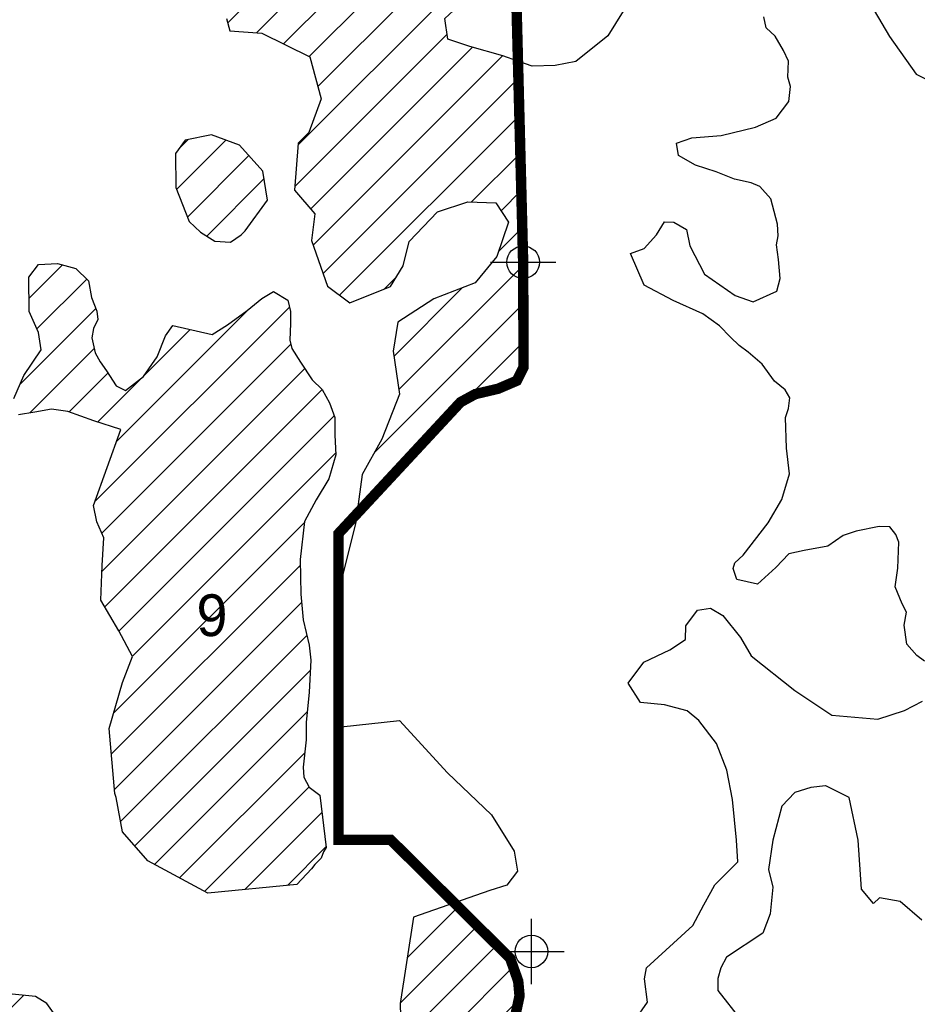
# Model space of a CAD drawing. Extents: x 192051 to 352051, y 710978 to 817615.
# Tile 71 of 85: x 295936 to 302819, y 780068 to 787621. Entities that reach past the tile are written whole.
import ezdxf
from ezdxf.enums import TextEntityAlignment as Align

# ---------------------------------------------------------------- set-up
doc = ezdxf.new("R2010")
doc.units = 0
doc.header["$LTSCALE"] = 800
doc.header["$PDMODE"] = 34
doc.header["$PDSIZE"] = 250
doc.layers.get('0').update_dxf_attribs({"linetype": 'CONTINUOUS'})
for name, color, linetype in [('SEC', 2, 'CONTINUOUS'), ('TEXT', 7, 'CONTINUOUS'), ('WETDBA', 11, 'CONTINUOUS'), ('WETFILL', 12, 'CONTINUOUS'), ('WSHEDS', 3, 'CONTINUOUS')]:
    doc.layers.add(name, color=color, linetype=linetype)

# ---------------------------------------------------------------- blocks, each defined once
blk = doc.blocks.new('*X')
at = {"color": 0}
for p, q in [((297530.8, 787594.9), (299693.8, 789757.9)), ((297751.4, 787520.7), (299701.2, 789470.6)), ((297960.3, 787435), (299708.6, 789183.3)), ((298157.2, 787337.2), (299716.1, 788896.1)), ((298222.8, 787108.1), (299723.5, 788608.8)), ((298071.3, 786661.9), (299730.9, 788321.5)), ((298045.7, 786341.7), (299214, 787510)), ((298167.1, 786168.3), (299408, 787409.2)), ((298185.5, 785892.1), (299637.6, 787344.1)), ((298262.2, 785674.1), (299760.6, 787172.5)), ((298389.7, 785506.9), (299768, 786885.2)), ((297139.4, 786319.4), (297516.3, 786696.3)), ((297161.4, 786636.1), (297225.5, 786700.2)), ((297221.8, 786107.1), (297692.8, 786578.1)), ((299400.5, 786223.1), (299775.4, 786597.9)), ((297370.7, 785961.3), (297809.7, 786400.4)), ((299627.8, 786155.7), (299782.8, 786310.7)), ((299608.6, 785841.8), (299790.3, 786023.4)), ((296008.8, 785483.5), (296264.8, 785739.5)), ((298844.7, 784783.1), (299797.1, 785735.6)), ((296068.7, 785248.7), (296449.9, 785630)), ((298734.2, 785556.8), (298821.4, 785643.9)), ((298805.4, 785038.5), (299330.4, 785563.5)), ((295938.8, 784824.1), (296519.5, 785404.8)), ((296512.4, 783924.2), (298004.4, 785416.3)), ((296677.8, 784384.4), (297695.3, 785401.9)), ((298657.1, 784300.8), (299798.3, 785442.1)), ((296893, 784894.3), (297243, 785244.3)), ((296014.7, 784605.3), (296507.5, 785098.1)), ((296565.4, 783682.6), (298014.9, 785132.1)), ((299363.4, 784712.5), (299799.5, 785148.6)), ((296566.3, 783388.9), (298121.6, 784944.2)), ((296316.6, 784612.5), (296613.3, 784909.2)), ((296532.6, 784533.9), (296870.8, 784872)), ((296588.9, 783116.7), (298256.1, 784784)), ((296697.4, 782930.5), (298349, 784582.2)), ((298527.2, 783876.3), (299043.9, 784392.9)), ((296800.7, 782739.2), (298360.9, 784299.3)), ((296656.5, 782300.2), (298120.3, 783764.1)), ((296639.7, 781988.8), (298088.4, 783437.5)), ((296662.6, 781717), (298097.1, 783151.5)), ((296710, 781469.7), (298138, 782897.7)), ((296819, 781284.1), (298164.5, 782629.5)), ((296971.1, 781141.4), (298140.7, 782311)), ((297161.9, 781037.6), (298122.1, 781997.7)), ((297352.8, 780933.8), (298155.9, 781736.8)), ((297661.8, 780948.1), (298252.8, 781539.1)), ((297989, 780980.6), (298284.8, 781276.4)), ((298909.2, 780427.4), (299298.6, 780816.7)), ((298854.7, 780078.2), (299446.5, 780669.9)), ((298861.3, 779790.1), (299594.4, 780523.1)), ((297923.1, 778557.2), (299720.7, 780354.8)), ((289479.9, 773650.3), (295966.9, 780137.3)), ((298101.7, 778441.1), (299762.8, 780102.2))]:
    blk.add_line(p, q, dxfattribs=at)

msp = doc.modelspace()

# ---------------------------------------------------------------- linework, layer by layer
at = {"layer": 'SEC', "color": 0}
for p in [(299797, 785760.7), (299860.5, 780473.6)]:
    msp.add_point(p, dxfattribs=at)
at = {"layer": 'WETDBA', "color": 0}
for points in [[(303145.6, 788841.4), (302795.7, 788814.3), (302556.2, 788718.8), (302363.5, 788478.8), (302344, 788311.1), (302349, 788070.9), (302430.9, 787793.4), (302606.5, 787492.6), (302810.6, 787202.3), (302971.8, 787122.5)], [(299757.2, 787302.8), (299642.2, 787342.8), (299388.7, 787414.7), (299219.7, 787472.6), (299195.6, 787630.7), (299264.1, 787692), (299294, 787712.7), (299542.5, 787921.7), (299728.8, 788061.3), (299737.3, 788073.5)], [(300622.2, 787783.8), (300446.3, 787497.1), (300202, 787300.6), (300042.2, 787269.2), (299865.4, 787265.2), (299757.2, 787302.8)], [(297521, 787629.6), (297547.5, 787535.8), (297793.8, 787517.6), (298162, 787334.8), (298248.1, 787013.6), (298152.7, 786756.2), (298072.3, 786674.6), (298043.5, 786313.7), (298198.6, 786131.3), (298173, 785927.4), (298296.7, 785575.9), (298469, 785448), (298778.5, 785574.9), (298876.3, 785732.2), (298922.8, 785920.2), (299139.7, 786146.5), (299373.7, 786224), (299588.5, 786216.5), (299684.5, 786068.2), (299596.4, 785805.2), (299428, 785601.5), (299112, 785478.6), (298837.1, 785299.9), (298799.2, 785078.7), (298849.9, 784749.6), (298714.1, 784402.3), (298562.3, 784132.2), (298510.4, 783753.6)], [(302875, 782700.3), (302816.9, 782744), (302738.6, 782831.2), (302717.6, 782976), (302735.5, 783075.1), (302702.4, 783139.8), (302649.6, 783270.3), (302671.4, 783413.9), (302677.9, 783614.2), (302655.9, 783671.8), (302609.6, 783731.3), (302528.1, 783733.4), (302351.4, 783698.7), (302250.4, 783663.7), (302133.4, 783582.5), (301951, 783548.1), (301833.5, 783524.7), (301735.4, 783417.8), (301594.6, 783291.5), (301435, 783326.5), (301407.7, 783410.2), (301420.9, 783455.4), (301483.2, 783512.6), (301676, 783761.9), (301779.5, 783941.3), (301839.1, 784137.5), (301816.4, 784335.1), (301808.4, 784568.6), (301831.1, 784639.5), (301842.5, 784720.2), (301805.4, 784781.1), (301724.9, 784848.9), (301630.7, 784978.5), (301523.5, 785070.8), (301452.8, 785121.4), (301387.5, 785186.7), (301302.8, 785273.5), (301173.6, 785363.5), (300948.6, 785465.9), (300724, 785583.4), (300620.9, 785828), (300725.2, 785866.1), (300820.6, 785970), (300881.3, 786070), (300953.6, 786066.5), (301049.6, 786012.7), (301075, 785885.3), (301188.3, 785667.9), (301422.5, 785506.1), (301560.2, 785456.7), (301742.8, 785538.9), (301766.7, 785634.8), (301755.4, 785782.5), (301738.9, 785894.8), (301751.9, 785962.1), (301747, 786051.7), (301695.3, 786245.7), (301611.4, 786341.1), (301546.6, 786369.3), (301418.3, 786397.3), (301276.5, 786454.3), (301118.7, 786505.1), (300987.8, 786578.6), (300974, 786673.2), (301091.6, 786714.5), (301314.4, 786733.2), (301579.7, 786796.3), (301738.2, 786866.1), (301834.1, 786992.2), (301845.9, 787107.2), (301826.5, 787179.3), (301831.2, 787303.9), (301794.1, 787384), (301730.6, 787493.7), (301659.7, 787557.2), (301643, 787641.6)], [(295891.3, 784715.6), (295968.6, 784892.2), (296101.7, 785088.8), (296080.7, 785221.1), (296009.9, 785383.5), (296007, 785646.4), (296080, 785743.4), (296225.5, 785750.5), (296366.4, 785711.3), (296463.2, 785617), (296487.6, 785491.1), (296527.2, 785384.1), (296535.8, 785320.4), (296502.7, 785251.3), (296488.8, 785180), (296515.1, 785064.8), (296553.7, 784995.4), (296601.6, 784927.6), (296675.5, 784811.5), (296748.1, 784777), (296885.5, 784883.4), (296989.8, 785033.8), (297053.3, 785195.2), (297111.1, 785274.8), (297411.2, 785205.4), (297529.4, 785281.4), (297680.3, 785389.6), (297793.1, 785481.9), (297882.8, 785535.2), (297991.6, 785470.4), (298012.3, 785382.8), (298011.7, 785291.1), (298007, 785161.7), (298024.2, 785097.4), (298088.6, 784993.9), (298179.3, 784857.5), (298255.7, 784784.8), (298310.8, 784682.4), (298354.1, 784569), (298353.8, 784433.3), (298361.8, 784282.2), (298306.6, 784099.6), (298208.9, 783936.7), (298121.3, 783772.5), (298088, 783479.7), (298090.9, 783213.3), (298110.6, 783017.6), (298155.2, 782821.9), (298168.7, 782707.1), (298155.5, 782461.7), (298132.7, 782230.2), (298132.5, 782096.6), (298110.6, 781887.9), (298116, 781811.3), (298156.9, 781734.8), (298236.6, 781672.1), (298285.5, 781270.4), (298267.1, 781238.7), (298247.7, 781189.9), (298199.2, 781141.8), (298173, 781106.4), (298061.5, 780987.8), (297378.2, 780919.9), (296919.5, 781169.5), (296724.3, 781392.1), (296676, 781654.5), (296665.3, 781684.8), (296623.2, 782184.7), (296724.7, 782537.5), (296802.3, 782736.2), (296695.9, 782933.3), (296559.4, 783167.3), (296567.8, 783434.6), (296581.8, 783645.3), (296527.6, 783768.3), (296501.8, 783894.9), (296711.4, 784477.7), (296503.7, 784543), (296306.5, 784616.3), (296178.9, 784634.5), (296051.5, 784611.5), (295927, 784590.7)], [(298510.4, 783753.6), (298382.9, 783244.6), (298400.7, 782196.9), (298848.6, 782244.9), (299215.8, 781843.8), (299554.1, 781521.7), (299727.2, 781243.2), (299753, 781088.9), (299671.1, 780981), (299542, 780941.6), (299269.5, 780845.5)], [(300651.6, 779940.5), (300749.9, 780085.3), (300727.4, 780264.5), (300741.8, 780347.7), (301099.4, 780673.9), (301182.3, 780831.6), (301235.1, 780929.2), (301267.3, 780983.7), (301442.9, 781161.6), (301434, 781327.2), (301401.8, 781639), (301360.1, 781863), (301279.1, 782068.5), (301143.8, 782244.4), (301053.5, 782320.1), (300881.9, 782364.9), (300696.4, 782383.1), (300602.3, 782532.7), (300722.2, 782692.6), (300922.5, 782786.1), (301041, 782865.9), (301045.7, 782970.4), (301133.4, 783092.3), (301234.3, 783108.1), (301329.1, 783049.9), (301463.2, 782881), (301546, 782741.3), (301879.6, 782476), (302163.7, 782284.9), (302515.6, 782255.8), (302720.6, 782322.5), (302859, 782393.7)], [(302853.8, 780713.6), (302688.7, 780857.1), (302530.8, 780884.2), (302484.1, 780842.3), (302391, 780951), (302366.2, 781327.6), (302297.3, 781653.9), (302119.3, 781744.4), (302114.4, 781745.2), (302001.9, 781731.1), (301881.3, 781692.3), (301781.3, 781587.9), (301711.1, 781326.3), (301679, 781101.3), (301712.7, 780967.6), (301692.2, 780761.7), (301634.2, 780614.8), (301357.3, 780429.8), (301313.9, 780348.4), (301289.9, 780266.5), (301289.9, 780175.1), (301467.4, 779950.2)], [(299269.5, 780845.5), (298957.3, 780735.5), (298854.1, 780074.6), (298861.6, 779780.1), (298813.5, 779636.1), (298622.4, 779516.1), (298496.2, 779400.1), (298436.3, 779307.3), (298353.3, 779187.3), (298260.3, 779126.4), (297958, 778994.2), (297682.9, 778923.2)], [(296260.2, 779912.6), (296145.6, 780075.6), (296057.9, 780128), (295802.4, 780154), (295687.1, 780172), (295550.7, 780136.9), (295315.4, 779971.4)]]:
    msp.add_lwpolyline(points, dxfattribs=at)
msp.add_lwpolyline([(297835.7, 786237.5), (297800.5, 786458.4), (297621.5, 786657.2), (297406.4, 786737.2), (297204.9, 786696), (297131.4, 786594.8), (297134.2, 786332.6), (297235.1, 786072.9), (297323.1, 785991.2), (297432, 785922.8), (297553.1, 785913.7), (297635.5, 785971.1), (297664.6, 786000.3)], close=True, dxfattribs=at)
at = {"layer": 'WSHEDS', "color": 0, "const_width": 80}
for points in [[(299737.6, 788061.5), (299757.2, 787302.8)], [(299757.2, 787302.8), (299797, 785760.7), (299800.2, 784954.5), (299748.8, 784851.7), (299604.9, 784790), (299430.2, 784748.9), (299317.1, 784687.2), (298520.8, 783829.6)], [(298520.8, 783829.6), (298381.7, 783679.7), (298381.7, 781329.7), (298781.7, 781329.7), (299269.5, 780845.5)], [(299269.5, 780845.5), (299697.4, 780420.8), (299759.1, 780246), (299769.4, 780133), (299738.6, 779989), (299697.4, 779927.3), (299881.7, 778952.8), (299881.7, 777948.8)]]:
    msp.add_lwpolyline(points, dxfattribs=at)

# ---------------------------------------------------------------- block references
at = {"layer": 'WETFILL', "color": 0}
msp.add_blockref('*X', (0, 0), dxfattribs=at)
msp.add_blockref('*X', (0, 0), dxfattribs=at)
msp.add_blockref('*X', (0, 0), dxfattribs=at)
msp.add_blockref('*X', (0, 0), dxfattribs=at)
msp.add_blockref('*X', (0, 0), dxfattribs=at)
msp.add_blockref('*X', (0, 0), dxfattribs=at)
msp.add_blockref('*X', (0, 0), dxfattribs=at)
msp.add_blockref('*X', (0, 0), dxfattribs=at)
msp.add_blockref('*X', (0, 0), dxfattribs=at)
msp.add_blockref('*X', (0, 0), dxfattribs=at)
msp.add_blockref('*X', (0, 0), dxfattribs=at)
msp.add_blockref('*X', (0, 0), dxfattribs=at)
msp.add_blockref('*X', (0, 0), dxfattribs=at)
msp.add_blockref('*X', (0, 0), dxfattribs=at)
msp.add_blockref('*X', (0, 0), dxfattribs=at)
msp.add_blockref('*X', (0, 0), dxfattribs=at)
msp.add_blockref('*X', (0, 0), dxfattribs=at)
msp.add_blockref('*X', (0, 0), dxfattribs=at)
msp.add_blockref('*X', (0, 0), dxfattribs=at)
msp.add_blockref('*X', (0, 0), dxfattribs=at)
msp.add_blockref('*X', (0, 0), dxfattribs=at)
msp.add_blockref('*X', (0, 0), dxfattribs=at)
msp.add_blockref('*X', (0, 0), dxfattribs=at)
msp.add_blockref('*X', (0, 0), dxfattribs=at)
msp.add_blockref('*X', (0, 0), dxfattribs=at)
msp.add_blockref('*X', (0, 0), dxfattribs=at)
msp.add_blockref('*X', (0, 0), dxfattribs=at)
msp.add_blockref('*X', (0, 0), dxfattribs=at)
msp.add_blockref('*X', (0, 0), dxfattribs=at)
msp.add_blockref('*X', (0, 0), dxfattribs=at)
msp.add_blockref('*X', (0, 0), dxfattribs=at)
msp.add_blockref('*X', (0, 0), dxfattribs=at)
msp.add_blockref('*X', (0, 0), dxfattribs=at)
msp.add_blockref('*X', (0, 0), dxfattribs=at)
msp.add_blockref('*X', (0, 0), dxfattribs=at)
msp.add_blockref('*X', (0, 0), dxfattribs=at)
msp.add_blockref('*X', (0, 0), dxfattribs=at)
msp.add_blockref('*X', (0, 0), dxfattribs=at)
msp.add_blockref('*X', (0, 0), dxfattribs=at)
msp.add_blockref('*X', (0, 0), dxfattribs=at)
msp.add_blockref('*X', (0, 0), dxfattribs=at)
msp.add_blockref('*X', (0, 0), dxfattribs=at)
msp.add_blockref('*X', (0, 0), dxfattribs=at)
msp.add_blockref('*X', (0, 0), dxfattribs=at)
msp.add_blockref('*X', (0, 0), dxfattribs=at)
msp.add_blockref('*X', (0, 0), dxfattribs=at)
msp.add_blockref('*X', (0, 0), dxfattribs=at)
msp.add_blockref('*X', (0, 0), dxfattribs=at)
msp.add_blockref('*X', (0, 0), dxfattribs=at)
msp.add_blockref('*X', (0, 0), dxfattribs=at)
msp.add_blockref('*X', (0, 0), dxfattribs=at)
msp.add_blockref('*X', (0, 0), dxfattribs=at)
msp.add_blockref('*X', (0, 0), dxfattribs=at)
msp.add_blockref('*X', (0, 0), dxfattribs=at)
msp.add_blockref('*X', (0, 0), dxfattribs=at)
msp.add_blockref('*X', (0, 0), dxfattribs=at)
msp.add_blockref('*X', (0, 0), dxfattribs=at)
msp.add_blockref('*X', (0, 0), dxfattribs=at)
msp.add_blockref('*X', (0, 0), dxfattribs=at)
msp.add_blockref('*X', (0, 0), dxfattribs=at)
msp.add_blockref('*X', (0, 0), dxfattribs=at)
msp.add_blockref('*X', (0, 0), dxfattribs=at)
msp.add_blockref('*X', (0, 0), dxfattribs=at)
msp.add_blockref('*X', (0, 0), dxfattribs=at)
msp.add_blockref('*X', (0, 0), dxfattribs=at)
msp.add_blockref('*X', (0, 0), dxfattribs=at)
msp.add_blockref('*X', (0, 0), dxfattribs=at)
msp.add_blockref('*X', (0, 0), dxfattribs=at)
msp.add_blockref('*X', (0, 0), dxfattribs=at)
msp.add_blockref('*X', (0, 0), dxfattribs=at)
msp.add_blockref('*X', (0, 0), dxfattribs=at)
msp.add_blockref('*X', (0, 0), dxfattribs=at)
msp.add_blockref('*X', (0, 0), dxfattribs=at)
msp.add_blockref('*X', (0, 0), dxfattribs=at)
msp.add_blockref('*X', (0, 0), dxfattribs=at)
msp.add_blockref('*X', (0, 0), dxfattribs=at)
msp.add_blockref('*X', (0, 0), dxfattribs=at)
msp.add_blockref('*X', (0, 0), dxfattribs=at)
msp.add_blockref('*X', (0, 0), dxfattribs=at)
msp.add_blockref('*X', (0, 0), dxfattribs=at)
msp.add_blockref('*X', (0, 0), dxfattribs=at)
msp.add_blockref('*X', (0, 0), dxfattribs=at)
msp.add_blockref('*X', (0, 0), dxfattribs=at)
msp.add_blockref('*X', (0, 0), dxfattribs=at)
msp.add_blockref('*X', (0, 0), dxfattribs=at)
msp.add_blockref('*X', (0, 0), dxfattribs=at)
msp.add_blockref('*X', (0, 0), dxfattribs=at)
msp.add_blockref('*X', (0, 0), dxfattribs=at)
msp.add_blockref('*X', (0, 0), dxfattribs=at)
msp.add_blockref('*X', (0, 0), dxfattribs=at)
msp.add_blockref('*X', (0, 0), dxfattribs=at)
msp.add_blockref('*X', (0, 0), dxfattribs=at)
msp.add_blockref('*X', (0, 0), dxfattribs=at)
msp.add_blockref('*X', (0, 0), dxfattribs=at)
msp.add_blockref('*X', (0, 0), dxfattribs=at)
msp.add_blockref('*X', (0, 0), dxfattribs=at)
msp.add_blockref('*X', (0, 0), dxfattribs=at)
msp.add_blockref('*X', (0, 0), dxfattribs=at)
msp.add_blockref('*X', (0, 0), dxfattribs=at)
msp.add_blockref('*X', (0, 0), dxfattribs=at)

# ---------------------------------------------------------------- texts
at = {"layer": 'TEXT', "color": 0}
msp.add_text('9', height=320, dxfattribs=at).set_placement((297410.8, 782892.7), align=Align.CENTER)

doc.saveas('drawing.dxf')
